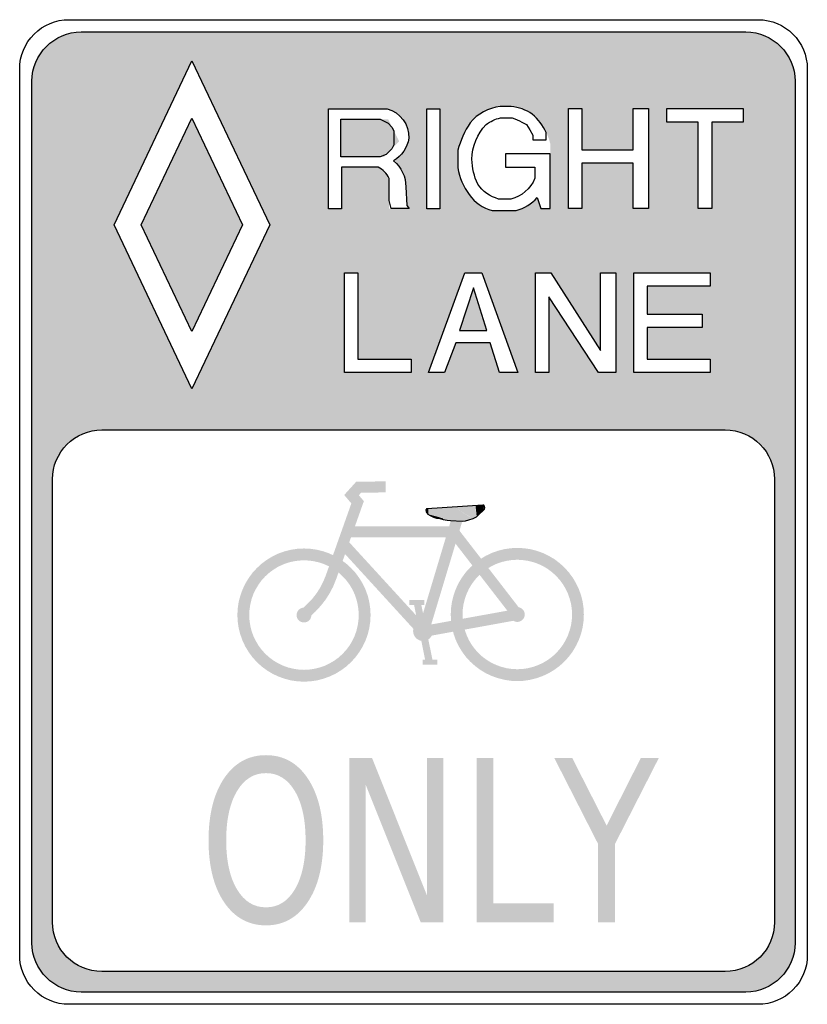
# Model space of a CAD drawing. Header units: inches. Extents: x -0.5 to 0.5, y -0.63 to 0.62.
import ezdxf

# ---------------------------------------------------------------- set-up
doc = ezdxf.new("R2010")
doc.units = ezdxf.units.IN
doc.header["$MEASUREMENT"] = 0

msp = doc.modelspace()

# ---------------------------------------------------------------- hatches: boundary and pattern name
h = msp.add_hatch(color=7)
edge = h.paths.add_edge_path()
edge.add_spline(control_points=[(0.4844, 0.5469), (0.4844, 0.5814), (0.4564, 0.6094), (0.4219, 0.6094)], knot_values=[0, 0, 0, 0, 1, 1, 1, 1], degree=3, periodic=0)
edge.add_line((0.4219, 0.6094), (-0.4219, 0.6094))
edge.add_spline(control_points=[(-0.4219, 0.6094), (-0.4564, 0.6094), (-0.4844, 0.5814), (-0.4844, 0.5469)], knot_values=[0, 0, 0, 0, 1, 1, 1, 1], degree=3, periodic=0)
edge.add_line((-0.4844, 0.5469), (-0.4844, -0.5469))
edge.add_spline(control_points=[(-0.4844, -0.5469), (-0.4844, -0.5814), (-0.4564, -0.6094), (-0.4219, -0.6094)], knot_values=[0, 0, 0, 0, 1, 1, 1, 1], degree=3, periodic=0)
edge.add_line((-0.4219, -0.6094), (0.4219, -0.6094))
edge.add_spline(control_points=[(0.4219, -0.6094), (0.4564, -0.6094), (0.4844, -0.5814), (0.4844, -0.5469)], knot_values=[0, 0, 0, 0, 1, 1, 1, 1], degree=3, periodic=0)
edge.add_line((0.4844, -0.5469), (0.4844, 0.5469))
edge = h.paths.add_edge_path(flags=0)
edge.add_spline(control_points=[(0.3958, 0.1042), (0.4304, 0.1042), (0.4583, 0.0762), (0.4583, 0.0417)], knot_values=[0, 0, 0, 0, 1, 1, 1, 1], degree=3, periodic=0)
edge.add_line((0.4583, 0.0417), (0.4583, -0.5208))
edge.add_spline(control_points=[(0.4583, -0.5208), (0.4583, -0.5554), (0.4304, -0.5833), (0.3958, -0.5833)], knot_values=[0, 0, 0, 0, 1, 1, 1, 1], degree=3, periodic=0)
edge.add_line((0.3958, -0.5833), (-0.3958, -0.5833))
edge.add_spline(control_points=[(-0.3958, -0.5833), (-0.4304, -0.5833), (-0.4583, -0.5554), (-0.4583, -0.5208)], knot_values=[0, 0, 0, 0, 1, 1, 1, 1], degree=3, periodic=0)
edge.add_line((-0.4583, -0.5208), (-0.4583, 0.0417))
edge.add_spline(control_points=[(-0.4583, 0.0417), (-0.4583, 0.0582), (-0.4517, 0.0741), (-0.44, 0.0859), (-0.4283, 0.0976), (-0.4124, 0.1042), (-0.3958, 0.1042)], knot_values=[0, 0, 0, 0, 1, 1, 1, 2, 2, 2, 2], degree=3, periodic=0)
edge.add_line((-0.3958, 0.1042), (0.3958, 0.1042))
h.paths.add_polyline_path([(-0.1823, 0.3646), (-0.2813, 0.1562), (-0.3802, 0.3646), (-0.2813, 0.5729), (-0.1823, 0.3646)], flags=0)
edge = h.paths.add_edge_path(flags=0)
edge.add_line((0.1736, 0.3853), (0.1616, 0.3853))
edge.add_line((0.1616, 0.3853), (0.1572, 0.3992))
edge.add_spline(control_points=[(0.1572, 0.3992), (0.1501, 0.3911), (0.1407, 0.3854), (0.1303, 0.3828)], knot_values=[0, 0, 0, 0, 1, 1, 1, 1], degree=3, periodic=0)
edge.add_line((0.1303, 0.3828), (0.0999, 0.3828))
edge.add_spline(control_points=[(0.0999, 0.3828), (0.0881, 0.386), (0.0778, 0.3931), (0.0707, 0.4029)], knot_values=[0, 0, 0, 0, 1, 1, 1, 1], degree=3, periodic=0)
edge.add_spline(control_points=[(0.0707, 0.4029), (0.0631, 0.4129), (0.0582, 0.4246), (0.0563, 0.4369)], knot_values=[0, 0, 0, 0, 1, 1, 1, 1], degree=3, periodic=0)
edge.add_line((0.0563, 0.4369), (0.0563, 0.4593))
edge.add_spline(control_points=[(0.0563, 0.4593), (0.0595, 0.4716), (0.0648, 0.4834), (0.0718, 0.4941)], knot_values=[0, 0, 0, 0, 1, 1, 1, 1], degree=3, periodic=0)
edge.add_spline(control_points=[(0.0718, 0.4941), (0.0841, 0.5089), (0.1031, 0.5167), (0.1223, 0.5148)], knot_values=[0, 0, 0, 0, 1, 1, 1, 1], degree=3, periodic=0)
edge.add_spline(control_points=[(0.1223, 0.5148), (0.1325, 0.5142), (0.1423, 0.5108), (0.1508, 0.5051)], knot_values=[0, 0, 0, 0, 1, 1, 1, 1], degree=3, periodic=0)
edge.add_spline(control_points=[(0.1508, 0.5051), (0.1622, 0.4953), (0.1701, 0.4822), (0.1736, 0.4677)], knot_values=[0, 0, 0, 0, 1, 1, 1, 1], degree=3, periodic=0)
edge.add_line((0.1736, 0.4677), (0.1736, 0.3853))
edge = h.paths.add_edge_path(flags=0)
edge.add_line((-0.0054, 0.3853), (-0.031, 0.3853))
edge.add_line((-0.031, 0.3853), (-0.0309, 0.4235))
edge.add_spline(control_points=[(-0.0309, 0.4235), (-0.0338, 0.4297), (-0.0387, 0.4348), (-0.0448, 0.4379)], knot_values=[0, 0, 0, 0, 1, 1, 1, 1], degree=3, periodic=0)
edge.add_line((-0.0448, 0.4379), (-0.0913, 0.4379))
edge.add_line((-0.0913, 0.4379), (-0.0913, 0.385))
edge.add_line((-0.0913, 0.385), (-0.1081, 0.385))
edge.add_line((-0.1081, 0.385), (-0.1081, 0.5119))
edge.add_line((-0.1081, 0.5119), (-0.0336, 0.5119))
edge.add_spline(control_points=[(-0.0336, 0.5119), (-0.0167, 0.5075), (-0.0052, 0.4919), (-0.0059, 0.4745)], knot_values=[0, 0, 0, 0, 1, 1, 1, 1], degree=3, periodic=0)
edge.add_spline(control_points=[(-0.0059, 0.4745), (-0.0079, 0.4625), (-0.0149, 0.4521), (-0.0253, 0.4458)], knot_values=[0, 0, 0, 0, 1, 1, 1, 1], degree=3, periodic=0)
edge.add_spline(control_points=[(-0.0253, 0.4458), (-0.0154, 0.4377), (-0.0097, 0.4256), (-0.0097, 0.4128)], knot_values=[0, 0, 0, 0, 1, 1, 1, 1], degree=3, periodic=0)
edge.add_line((-0.0097, 0.4128), (-0.0085, 0.389))
edge.add_line((-0.0085, 0.389), (-0.0054, 0.3853))
h.paths.add_polyline_path([(0.2568, 0.1771), (0.2348, 0.1771), (0.1719, 0.2732), (0.1719, 0.1771), (0.155, 0.1771), (0.155, 0.3038), (0.1744, 0.3038), (0.2373, 0.2049), (0.2373, 0.3038), (0.2568, 0.3038), (0.2568, 0.1771)], flags=0)
h.paths.add_polyline_path([(0.1323, 0.1771), (0.1093, 0.1771), (0.0974, 0.2148), (0.0539, 0.2148), (0.0394, 0.1771), (0.0191, 0.1771), (0.0652, 0.3038), (0.0869, 0.3038), (0.1323, 0.1771)], flags=0)
h.paths.add_polyline_path([(0.3767, 0.194), (0.3767, 0.1771), (0.2797, 0.1771), (0.2797, 0.3038), (0.3767, 0.3038), (0.3767, 0.2869), (0.2966, 0.2869), (0.2966, 0.2513), (0.3666, 0.2513), (0.3666, 0.2343), (0.2966, 0.2343), (0.2966, 0.194), (0.3767, 0.194)], flags=0)
h.paths.add_polyline_path([(0.2985, 0.3852), (0.2791, 0.3852), (0.2791, 0.4427), (0.2137, 0.4427), (0.2137, 0.3852), (0.1966, 0.3852), (0.1966, 0.5123), (0.2137, 0.5123), (0.2137, 0.4598), (0.2791, 0.4598), (0.2791, 0.5123), (0.2985, 0.5123), (0.2985, 0.3852)], flags=0)
h.paths.add_polyline_path([(0.3786, 0.3852), (0.3616, 0.3852), (0.3616, 0.4951), (0.3217, 0.4951), (0.3217, 0.5121), (0.4185, 0.5121), (0.4185, 0.4951), (0.3786, 0.4951), (0.3786, 0.3852)], flags=0)
h.paths.add_polyline_path([(-0.003, 0.194), (-0.003, 0.1771), (-0.0878, 0.1771), (-0.0878, 0.3038), (-0.0705, 0.3038), (-0.0705, 0.194), (-0.003, 0.194)], flags=0)
h.paths.add_polyline_path([(0.0336, 0.385), (0.0169, 0.385), (0.0169, 0.5119), (0.0336, 0.5119), (0.0336, 0.385)], flags=0)
for points in [[(-0.2169, 0.3646), (-0.2813, 0.2291), (-0.3456, 0.3646), (-0.2813, 0.5001), (-0.2169, 0.3646)], [(-0.0923, 0.4511), (-0.0923, 0.4987), (-0.0323, 0.4987), (-0.0183, 0.4706), (-0.0373, 0.4511), (-0.0923, 0.4511)], [(0.0931, 0.2303), (0.0583, 0.2303), (0.076, 0.2846), (0.0931, 0.2303)], [(-0.0982, -0.0853), (-0.063, 0.0138), (-0.0694, 0.0213), (-0.0665, 0.0244), (-0.0354, 0.0249), (-0.0355, 0.0389), (-0.0728, 0.0384), (-0.088, 0.0216), (-0.0789, 0.0109), (-0.1114, -0.0807), (-0.0982, -0.0853)], [(0.0168, 0.0043), (0.0158, 0.0027), (0.016, 0.0001), (0.0189, 0.0044), (0.0168, 0.0043)], [(0.0189, 0.0044), (0.016, 0.0001), (0.0185, -0.0027), (0.0191, 0.0044), (0.0189, 0.0044)], [(0.0191, 0.0044), (0.0185, -0.0027), (0.0473, -0.0107), (0.0506, 0.0065), (0.0191, 0.0044)], [(0.0506, 0.0065), (0.0473, -0.0107), (0.0372, -0.0094), (0.0375, -0.0081), (0.0506, 0.0065)], [(0.0505, 0.0064), (0.0727, -0.0069), (0.0576, -0.0007), (0.0473, -0.0106), (0.0505, 0.0064)], [(0.0611, -0.0111), (0.0618, -0.0118), (0.0727, -0.0069), (0.0505, 0.0064), (0.0611, -0.0111)], [(0.0784, 0.0082), (0.0506, 0.0064), (0.0757, -0.0084), (0.0798, -0.0058), (0.0784, 0.0082)], [(0.0878, 0.0089), (0.0898, 0.0077), (0.0802, -0.0057), (0.0787, 0.0083), (0.0878, 0.0089)], [(0.0787, 0.0083), (0.0802, -0.0057), (0.0899, 0.0033), (0.0888, 0.0061), (0.0787, 0.0083)], [(0.09, 0.0035), (0.0904, 0.0055), (0.0898, 0.0077), (0.0878, 0.0089), (0.09, 0.0035)], [(0.0192, -0.1537), (0.0641, -0.0046), (0.0506, -0.0005), (0.0058, -0.1497), (0.0192, -0.1537)], [(0.0235, -0.0042), (0.0218, -0.0047), (0.0216, -0.0047), (0.0187, -0.0028), (0.0235, -0.0042)], [(0.0296, -0.0058), (0.0294, -0.0077), (0.0218, -0.0047), (0.0235, -0.0042), (0.0296, -0.0058)], [(0.0375, -0.0081), (0.0372, -0.0094), (0.0294, -0.0077), (0.0296, -0.0058), (0.0375, -0.0081)], [(0.0798, -0.0058), (0.0757, -0.0084), (0.0654, -0.0112), (0.0474, -0.0107), (0.0798, -0.0058)], [(0.0474, -0.0107), (0.0654, -0.0112), (0.0618, -0.0118), (0.0611, -0.0111), (0.0474, -0.0107)], [(-0.0842, -0.0321), (0.0506, -0.0321), (0.0506, -0.0181), (-0.0842, -0.0181), (-0.0842, -0.0321)], [(0.045, -0.0294), (0.1262, -0.1344), (0.1373, -0.1258), (0.0561, -0.0208), (0.045, -0.0294)], [(0.0177, -0.1469), (-0.0844, -0.0354), (-0.0947, -0.0449), (0.0073, -0.1564), (0.0177, -0.1469)], [(-0.0545, -0.1308), (-0.0549, -0.1226), (-0.0561, -0.1144), (-0.0581, -0.1063), (-0.0609, -0.0985), (-0.0645, -0.091), (-0.0688, -0.0839), (-0.0737, -0.0772), (-0.0793, -0.0711), (-0.0854, -0.0655), (-0.0921, -0.0606), (-0.0992, -0.0563), (-0.1067, -0.0527), (-0.1145, -0.0499), (-0.1225, -0.0479), (-0.1308, -0.0467), (-0.139, -0.0463), (-0.1473, -0.0467), (-0.1555, -0.0479), (-0.1636, -0.0499), (-0.1714, -0.0527), (-0.1789, -0.0563), (-0.186, -0.0606), (-0.1927, -0.0655), (-0.1988, -0.0711), (-0.2044, -0.0772), (-0.2093, -0.0839), (-0.2136, -0.091), (-0.2171, -0.0985), (-0.2199, -0.1063), (-0.222, -0.1144), (-0.2232, -0.1226), (-0.2236, -0.1308), (-0.2085, -0.1308), (-0.2082, -0.124), (-0.2072, -0.1173), (-0.2056, -0.1107), (-0.2033, -0.1042), (-0.2003, -0.0981), (-0.1968, -0.0922), (-0.1928, -0.0867), (-0.1882, -0.0817), (-0.1831, -0.0771), (-0.1777, -0.0731), (-0.1718, -0.0695), (-0.1656, -0.0666), (-0.1592, -0.0643), (-0.1526, -0.0627), (-0.1459, -0.0617), (-0.139, -0.0613), (-0.1322, -0.0617), (-0.1255, -0.0627), (-0.1189, -0.0643), (-0.1124, -0.0666), (-0.1063, -0.0695), (-0.1004, -0.0731), (-0.0949, -0.0771), (-0.0899, -0.0817), (-0.0853, -0.0867), (-0.0812, -0.0922), (-0.0777, -0.0981), (-0.0748, -0.1042), (-0.0725, -0.1107), (-0.0709, -0.1173), (-0.0699, -0.124), (-0.0695, -0.1308), (-0.0545, -0.1308)], [(0.2163, -0.1301), (0.2159, -0.1218), (0.2147, -0.1136), (0.2127, -0.1056), (0.2099, -0.0978), (0.2063, -0.0903), (0.2021, -0.0832), (0.1971, -0.0765), (0.1916, -0.0704), (0.1854, -0.0648), (0.1788, -0.0598), (0.1716, -0.0556), (0.1641, -0.052), (0.1563, -0.0492), (0.1483, -0.0472), (0.1401, -0.046), (0.1318, -0.0456), (0.1235, -0.046), (0.1153, -0.0472), (0.1073, -0.0492), (0.0994, -0.052), (0.0919, -0.0556), (0.0848, -0.0598), (0.0782, -0.0648), (0.072, -0.0704), (0.0664, -0.0765), (0.0615, -0.0832), (0.0572, -0.0903), (0.0537, -0.0978), (0.0509, -0.1056), (0.0489, -0.1136), (0.0477, -0.1218), (0.0473, -0.1301), (0.0623, -0.1301), (0.0626, -0.1233), (0.0636, -0.1166), (0.0653, -0.11), (0.0676, -0.1035), (0.0705, -0.0974), (0.074, -0.0915), (0.0781, -0.086), (0.0826, -0.081), (0.0877, -0.0764), (0.0932, -0.0723), (0.099, -0.0688), (0.1052, -0.0659), (0.1116, -0.0636), (0.1182, -0.062), (0.125, -0.061), (0.1318, -0.0606), (0.1386, -0.061), (0.1454, -0.062), (0.152, -0.0636), (0.1584, -0.0659), (0.1646, -0.0688), (0.1704, -0.0723), (0.1759, -0.0764), (0.1809, -0.081), (0.1855, -0.086), (0.1896, -0.0915), (0.1931, -0.0974), (0.196, -0.1035), (0.1983, -0.11), (0.2, -0.1166), (0.201, -0.1233), (0.2013, -0.1301), (0.2163, -0.1301)], [(-0.1239, -0.1258), (-0.1174, -0.1187), (-0.1115, -0.1111), (-0.1063, -0.1029), (-0.1018, -0.0943), (-0.0982, -0.0853), (-0.1114, -0.0807), (-0.1146, -0.0884), (-0.1184, -0.0959), (-0.1229, -0.103), (-0.1281, -0.1097), (-0.1338, -0.1158), (-0.1239, -0.1258)], [(-0.0054, -0.1181), (0.0138, -0.1181), (0.0138, -0.1119), (-0.0054, -0.1119), (-0.0054, -0.1181)], [(-0.1296, -0.1308), (-0.1297, -0.1299), (-0.1298, -0.129), (-0.1301, -0.1281), (-0.1304, -0.1272), (-0.1308, -0.1264), (-0.1312, -0.1256), (-0.1318, -0.1249), (-0.1324, -0.1242), (-0.1331, -0.1236), (-0.1338, -0.123), (-0.1346, -0.1226), (-0.1354, -0.1222), (-0.1363, -0.1219), (-0.1372, -0.1216), (-0.1381, -0.1215), (-0.139, -0.1215), (-0.14, -0.1215), (-0.1409, -0.1216), (-0.1418, -0.1219), (-0.1426, -0.1222), (-0.1435, -0.1226), (-0.1443, -0.123), (-0.145, -0.1236), (-0.1457, -0.1242), (-0.1463, -0.1249), (-0.1469, -0.1256), (-0.1473, -0.1264), (-0.1477, -0.1272), (-0.148, -0.1281), (-0.1483, -0.129), (-0.1484, -0.1299), (-0.1484, -0.1308), (-0.139, -0.1308), (-0.1296, -0.1308)], [(-0.1341, -0.1358), (-0.1239, -0.1258), (-0.1338, -0.1158), (-0.144, -0.1258), (-0.1341, -0.1358)], [(0.0003, -0.1159), (0.0156, -0.1916), (0.0245, -0.1898), (0.0092, -0.1141), (0.0003, -0.1159)], [(0.1305, -0.1232), (0.0113, -0.1448), (0.0137, -0.1586), (0.133, -0.137), (0.1305, -0.1232)], [(0.1412, -0.1301), (0.1411, -0.1292), (0.141, -0.1283), (0.1408, -0.1274), (0.1405, -0.1265), (0.1401, -0.1257), (0.1396, -0.1249), (0.1391, -0.1242), (0.1384, -0.1235), (0.1377, -0.1229), (0.137, -0.1223), (0.1362, -0.1218), (0.1354, -0.1215), (0.1345, -0.1211), (0.1336, -0.1209), (0.1327, -0.1208), (0.1318, -0.1207), (0.1309, -0.1208), (0.13, -0.1209), (0.1291, -0.1211), (0.1282, -0.1215), (0.1274, -0.1218), (0.1266, -0.1223), (0.1258, -0.1229), (0.1251, -0.1235), (0.1245, -0.1242), (0.124, -0.1249), (0.1235, -0.1257), (0.1231, -0.1265), (0.1228, -0.1274), (0.1226, -0.1283), (0.1224, -0.1292), (0.1224, -0.1301), (0.1318, -0.1301), (0.1412, -0.1301)], [(-0.2236, -0.1308), (-0.2232, -0.1391), (-0.222, -0.1473), (-0.2199, -0.1554), (-0.2171, -0.1632), (-0.2136, -0.1707), (-0.2093, -0.1778), (-0.2044, -0.1845), (-0.1988, -0.1906), (-0.1927, -0.1962), (-0.186, -0.2011), (-0.1789, -0.2054), (-0.1714, -0.2089), (-0.1636, -0.2117), (-0.1555, -0.2138), (-0.1473, -0.215), (-0.139, -0.2154), (-0.1308, -0.215), (-0.1225, -0.2138), (-0.1145, -0.2117), (-0.1067, -0.2089), (-0.0992, -0.2054), (-0.0921, -0.2011), (-0.0854, -0.1962), (-0.0793, -0.1906), (-0.0737, -0.1845), (-0.0688, -0.1778), (-0.0645, -0.1707), (-0.0609, -0.1632), (-0.0581, -0.1554), (-0.0561, -0.1473), (-0.0549, -0.1391), (-0.0545, -0.1308), (-0.0695, -0.1308), (-0.0699, -0.1377), (-0.0709, -0.1444), (-0.0725, -0.151), (-0.0748, -0.1574), (-0.0777, -0.1636), (-0.0812, -0.1695), (-0.0853, -0.1749), (-0.0899, -0.18), (-0.0949, -0.1846), (-0.1004, -0.1886), (-0.1063, -0.1921), (-0.1124, -0.1951), (-0.1189, -0.1974), (-0.1255, -0.199), (-0.1322, -0.2), (-0.139, -0.2004), (-0.1459, -0.2), (-0.1526, -0.199), (-0.1592, -0.1974), (-0.1656, -0.1951), (-0.1718, -0.1921), (-0.1777, -0.1886), (-0.1831, -0.1846), (-0.1882, -0.18), (-0.1928, -0.1749), (-0.1968, -0.1695), (-0.2003, -0.1636), (-0.2033, -0.1574), (-0.2056, -0.151), (-0.2072, -0.1444), (-0.2082, -0.1377), (-0.2085, -0.1308), (-0.2236, -0.1308)], [(-0.1484, -0.1308), (-0.1484, -0.1318), (-0.1483, -0.1327), (-0.148, -0.1336), (-0.1477, -0.1344), (-0.1473, -0.1353), (-0.1469, -0.1361), (-0.1463, -0.1368), (-0.1457, -0.1375), (-0.145, -0.1381), (-0.1443, -0.1387), (-0.1435, -0.1391), (-0.1426, -0.1395), (-0.1418, -0.1398), (-0.1409, -0.1401), (-0.14, -0.1402), (-0.139, -0.1402), (-0.1381, -0.1402), (-0.1372, -0.1401), (-0.1363, -0.1398), (-0.1354, -0.1395), (-0.1346, -0.1391), (-0.1338, -0.1387), (-0.1331, -0.1381), (-0.1324, -0.1375), (-0.1318, -0.1368), (-0.1312, -0.1361), (-0.1308, -0.1353), (-0.1304, -0.1344), (-0.1301, -0.1336), (-0.1298, -0.1327), (-0.1297, -0.1318), (-0.1296, -0.1308), (-0.139, -0.1308), (-0.1484, -0.1308)], [(0.0473, -0.1301), (0.0477, -0.1384), (0.0489, -0.1466), (0.0509, -0.1547), (0.0537, -0.1625), (0.0572, -0.17), (0.0615, -0.1771), (0.0664, -0.1838), (0.072, -0.1899), (0.0782, -0.1955), (0.0848, -0.2004), (0.0919, -0.2047), (0.0994, -0.2082), (0.1073, -0.211), (0.1153, -0.213), (0.1235, -0.2143), (0.1318, -0.2147), (0.1401, -0.2143), (0.1483, -0.213), (0.1563, -0.211), (0.1641, -0.2082), (0.1716, -0.2047), (0.1788, -0.2004), (0.1854, -0.1955), (0.1916, -0.1899), (0.1971, -0.1838), (0.2021, -0.1771), (0.2063, -0.17), (0.2099, -0.1625), (0.2127, -0.1547), (0.2147, -0.1466), (0.2159, -0.1384), (0.2163, -0.1301), (0.2013, -0.1301), (0.201, -0.1369), (0.2, -0.1437), (0.1983, -0.1503), (0.196, -0.1567), (0.1931, -0.1629), (0.1896, -0.1687), (0.1855, -0.1742), (0.1809, -0.1793), (0.1759, -0.1839), (0.1704, -0.1879), (0.1646, -0.1914), (0.1584, -0.1943), (0.152, -0.1966), (0.1454, -0.1983), (0.1386, -0.1993), (0.1318, -0.1996), (0.125, -0.1993), (0.1182, -0.1983), (0.1116, -0.1966), (0.1052, -0.1943), (0.099, -0.1914), (0.0932, -0.1879), (0.0877, -0.1839), (0.0826, -0.1793), (0.0781, -0.1742), (0.074, -0.1687), (0.0705, -0.1629), (0.0676, -0.1567), (0.0653, -0.1503), (0.0636, -0.1437), (0.0626, -0.1369), (0.0623, -0.1301), (0.0473, -0.1301)], [(0.1224, -0.1301), (0.1224, -0.1311), (0.1226, -0.132), (0.1228, -0.1329), (0.1231, -0.1337), (0.1235, -0.1346), (0.124, -0.1353), (0.1245, -0.1361), (0.1251, -0.1368), (0.1258, -0.1374), (0.1266, -0.1379), (0.1274, -0.1384), (0.1282, -0.1388), (0.1291, -0.1391), (0.13, -0.1393), (0.1309, -0.1395), (0.1318, -0.1395), (0.1327, -0.1395), (0.1336, -0.1393), (0.1345, -0.1391), (0.1354, -0.1388), (0.1362, -0.1384), (0.137, -0.1379), (0.1377, -0.1374), (0.1384, -0.1368), (0.1391, -0.1361), (0.1396, -0.1353), (0.1401, -0.1346), (0.1405, -0.1337), (0.1408, -0.1329), (0.141, -0.132), (0.1411, -0.1311), (0.1412, -0.1301), (0.1318, -0.1301), (0.1224, -0.1301)], [(0.0246, -0.1512), (0.0245, -0.15), (0.0244, -0.1488), (0.0241, -0.1476), (0.0236, -0.1464), (0.0231, -0.1453), (0.0225, -0.1442), (0.0217, -0.1433), (0.0209, -0.1423), (0.02, -0.1415), (0.019, -0.1408), (0.018, -0.1402), (0.0169, -0.1396), (0.0157, -0.1392), (0.0145, -0.1389), (0.0133, -0.1387), (0.0121, -0.1387), (0.0108, -0.1387), (0.0096, -0.1389), (0.0084, -0.1392), (0.0073, -0.1396), (0.0062, -0.1402), (0.0051, -0.1408), (0.0041, -0.1415), (0.0032, -0.1423), (0.0024, -0.1433), (0.0017, -0.1442), (0.001, -0.1453), (0.0005, -0.1464), (0.0001, -0.1476), (-0.0002, -0.1488), (-0.0004, -0.15), (-0.0005, -0.1512), (0.0121, -0.1512), (0.0246, -0.1512)], [(-0.0005, -0.1512), (-0.0004, -0.1524), (-0.0002, -0.1536), (0.0001, -0.1548), (0.0005, -0.156), (0.001, -0.1571), (0.0017, -0.1582), (0.0024, -0.1591), (0.0032, -0.1601), (0.0041, -0.1609), (0.0051, -0.1616), (0.0062, -0.1622), (0.0073, -0.1628), (0.0084, -0.1632), (0.0096, -0.1635), (0.0108, -0.1637), (0.0121, -0.1637), (0.0133, -0.1637), (0.0145, -0.1635), (0.0157, -0.1632), (0.0169, -0.1628), (0.018, -0.1622), (0.019, -0.1616), (0.02, -0.1609), (0.0209, -0.1601), (0.0217, -0.1591), (0.0225, -0.1582), (0.0231, -0.1571), (0.0236, -0.156), (0.0241, -0.1548), (0.0244, -0.1536), (0.0245, -0.1524), (0.0246, -0.1512), (0.0121, -0.1512), (-0.0005, -0.1512)], [(0.0117, -0.1938), (0.0304, -0.1938), (0.0304, -0.1876), (0.0117, -0.1876), (0.0117, -0.1938)], [(-0.0813, -0.3124), (-0.0526, -0.3124), (0.0171, -0.4867), (0.0171, -0.3124), (0.0378, -0.3124), (0.0378, -0.5208), (0.0091, -0.5208), (-0.0606, -0.3465), (-0.0606, -0.5208), (-0.0813, -0.5208), (-0.0813, -0.3124)], [(0.0801, -0.3124), (0.1014, -0.3124), (0.1014, -0.497), (0.178, -0.497), (0.178, -0.5208), (0.0801, -0.5208), (0.0801, -0.3124)], [(0.1788, -0.3124), (0.2016, -0.3124), (0.2452, -0.3981), (0.2886, -0.3124), (0.3114, -0.3124), (0.2558, -0.4215), (0.2558, -0.5208), (0.2344, -0.5208), (0.2344, -0.4215), (0.1788, -0.3124)]]:
    msp.add_hatch(color=7).paths.add_polyline_path(points)
h = msp.add_hatch(color=7)
edge = h.paths.add_edge_path()
edge.add_spline(control_points=[(-0.1873, -0.3087), (-0.1652, -0.3087), (-0.1476, -0.3184), (-0.1344, -0.338), (-0.1212, -0.3576), (-0.1146, -0.3839), (-0.1146, -0.4168), (-0.1146, -0.4496), (-0.1212, -0.4758), (-0.1344, -0.4954), (-0.1476, -0.515), (-0.1652, -0.5248), (-0.1873, -0.5248), (-0.2094, -0.5248), (-0.2271, -0.515), (-0.2404, -0.4955), (-0.2536, -0.476), (-0.2602, -0.4497), (-0.2602, -0.4168), (-0.2602, -0.3839), (-0.2536, -0.3576), (-0.2404, -0.338), (-0.2271, -0.3184), (-0.2094, -0.3087), (-0.1873, -0.3087)], knot_values=[0, 0, 0, 0, 1, 1, 1, 2, 2, 2, 3, 3, 3, 4, 4, 4, 5, 5, 5, 6, 6, 6, 7, 7, 7, 8, 8, 8, 8], degree=3, periodic=0)
edge = h.paths.add_edge_path(flags=0)
edge.add_spline(control_points=[(-0.1873, -0.3315), (-0.2028, -0.3315), (-0.215, -0.3392), (-0.2241, -0.3544), (-0.2332, -0.3697), (-0.2378, -0.3905), (-0.2378, -0.4168), (-0.2378, -0.443), (-0.2332, -0.4638), (-0.2241, -0.479), (-0.215, -0.4943), (-0.2028, -0.5019), (-0.1873, -0.5019), (-0.1719, -0.5019), (-0.1596, -0.4943), (-0.1506, -0.479), (-0.1416, -0.4638), (-0.137, -0.443), (-0.137, -0.4168), (-0.137, -0.3905), (-0.1416, -0.3697), (-0.1506, -0.3544), (-0.1596, -0.3392), (-0.1719, -0.3315), (-0.1873, -0.3315)], knot_values=[0, 0, 0, 0, 1, 1, 1, 2, 2, 2, 3, 3, 3, 4, 4, 4, 5, 5, 5, 6, 6, 6, 7, 7, 7, 8, 8, 8, 8], degree=3, periodic=0)

# ---------------------------------------------------------------- linework, layer by layer
at = {"color": 7}
for p, q in [((0.0168, 0.0044), (0.0158, 0.0028)), ((0.0158, 0.0028), (0.0159, 0.0002)), ((0.0159, 0.0002), (0.0184, -0.0028)), ((0.0168, 0.0044), (0.0881, 0.0091)), ((0.084, -0.0025), (0.0876, 0.001)), ((0.0876, 0.001), (0.0902, 0.0036)), ((0.0899, 0.0077), (0.0881, 0.0091)), ((0.0905, 0.0055), (0.0899, 0.0077)), ((0.0902, 0.0036), (0.0905, 0.0055)), ((0.0184, -0.0028), (0.0211, -0.0044)), ((0.0211, -0.0044), (0.0253, -0.0064)), ((0.0253, -0.0064), (0.0292, -0.0077)), ((0.0292, -0.0077), (0.0333, -0.0084)), ((0.0333, -0.0084), (0.0377, -0.0095)), ((0.0377, -0.0095), (0.0428, -0.0103)), ((0.0428, -0.0103), (0.0469, -0.0107)), ((0.0469, -0.0107), (0.0619, -0.0116)), ((0.0619, -0.0116), (0.0661, -0.0111)), ((0.0661, -0.0111), (0.0702, -0.0101)), ((0.0702, -0.0101), (0.0758, -0.0084)), ((0.0758, -0.0084), (0.08, -0.006)), ((0.08, -0.006), (0.084, -0.0025))]:
    msp.add_line(p, q, dxfattribs=at)
for points in [[(-0.4375, 0.625), (0.4375, 0.625)], [(-0.4219, 0.6094), (0.4219, 0.6094)], [(-0.5, -0.5625), (-0.5, 0.5625)], [(0.5, 0.5625), (0.5, -0.5625)], [(-0.4844, -0.5469), (-0.4844, 0.5469)], [(0.4844, 0.5469), (0.4844, -0.5469)], [(0.1239, 0.5147), (0.1099, 0.5147)], [(-0.0913, 0.4379), (-0.0913, 0.385), (-0.1081, 0.385), (-0.1081, 0.5119), (-0.0336, 0.5119)], [(0.1104, 0.5002), (0.1254, 0.5002)], [(0.1377, 0.495), (0.1434, 0.4918), (0.1479, 0.4853), (0.1516, 0.4785)], [(0.1516, 0.4785), (0.1516, 0.4725), (0.1686, 0.4725), (0.1686, 0.4818)], [(0.0563, 0.4593), (0.0563, 0.4369)], [(0.1572, 0.3992), (0.1616, 0.3853), (0.1736, 0.3853), (0.1736, 0.4546), (0.1167, 0.4546), (0.1167, 0.4376), (0.1541, 0.4376), (0.1541, 0.4236)], [(-0.0448, 0.4379), (-0.0913, 0.4379)], [(-0.0097, 0.4128), (-0.0085, 0.389), (-0.0054, 0.3853), (-0.0282, 0.3853), (-0.031, 0.3955), (-0.0309, 0.4235)], [(0.1234, 0.3973), (0.1079, 0.3973)], [(0.0999, 0.3828), (0.1303, 0.3828)], [(-0.3958, 0.1042), (0.3958, 0.1042)], [(-0.4583, -0.5208), (-0.4583, 0.0417)], [(0.4583, 0.0417), (0.4583, -0.5208)], [(0.3958, -0.5833), (-0.3958, -0.5833)], [(0.4219, -0.6094), (-0.4219, -0.6094)], [(0.4375, -0.625), (-0.4375, -0.625)]]:
    msp.add_lwpolyline(points, dxfattribs=at)
for points in [[(-0.2813, 0.5729), (-0.1823, 0.3646), (-0.2813, 0.1562), (-0.3802, 0.3646), (-0.2813, 0.5729)], [(-0.2813, 0.5001), (-0.2169, 0.3646), (-0.2813, 0.2291), (-0.3456, 0.3646), (-0.2813, 0.5001)], [(0.0169, 0.5119), (0.0336, 0.5119), (0.0336, 0.385), (0.0169, 0.385), (0.0169, 0.5119)], [(0.2791, 0.4427), (0.2137, 0.4427), (0.2137, 0.3852), (0.1966, 0.3852), (0.1966, 0.5123), (0.2137, 0.5123), (0.2137, 0.4598), (0.2791, 0.4598), (0.2791, 0.5123), (0.2985, 0.5123), (0.2985, 0.3852), (0.2791, 0.3852), (0.2791, 0.4427)], [(0.3217, 0.5121), (0.4185, 0.5121), (0.4185, 0.4951), (0.3786, 0.4951), (0.3786, 0.3852), (0.3616, 0.3852), (0.3616, 0.4951), (0.3217, 0.4951), (0.3217, 0.5121)], [(-0.0423, 0.4511), (-0.0923, 0.4511), (-0.0923, 0.4987), (-0.0423, 0.4987), (-0.0323, 0.4936), (-0.0273, 0.4886), (-0.0249, 0.4838), (-0.0249, 0.4662), (-0.0275, 0.4612), (-0.0347, 0.4537), (-0.0423, 0.4511)], [(-0.0878, 0.3038), (-0.0705, 0.3038), (-0.0705, 0.194), (-0.003, 0.194), (-0.003, 0.1771), (-0.0878, 0.1771), (-0.0878, 0.3038)], [(0.0394, 0.1771), (0.0191, 0.1771), (0.0652, 0.3038), (0.0869, 0.3038), (0.1323, 0.1771), (0.1093, 0.1771), (0.0974, 0.2148), (0.0539, 0.2148), (0.0394, 0.1771)], [(0.155, 0.3038), (0.1744, 0.3038), (0.2373, 0.2049), (0.2373, 0.3038), (0.2568, 0.3038), (0.2568, 0.1771), (0.2348, 0.1771), (0.1719, 0.2732), (0.1719, 0.1771), (0.155, 0.1771), (0.155, 0.3038)], [(0.2797, 0.3038), (0.3767, 0.3038), (0.3767, 0.2869), (0.2966, 0.2869), (0.2966, 0.2513), (0.3666, 0.2513), (0.3666, 0.2343), (0.2966, 0.2343), (0.2966, 0.194), (0.3767, 0.194), (0.3767, 0.1771), (0.2797, 0.1771), (0.2797, 0.3038)], [(0.0583, 0.2303), (0.0931, 0.2303), (0.076, 0.2846), (0.0583, 0.2303)]]:
    msp.add_lwpolyline(points, close=True, dxfattribs=at)
for points in [[(-0.5, 0.5625), (-0.5, 0.5791), (-0.4934, 0.595), (-0.4817, 0.6067), (-0.47, 0.6184), (-0.4541, 0.625), (-0.4375, 0.625)], [(-0.4583, 0.0417), (-0.4583, 0.0582), (-0.4517, 0.0741), (-0.44, 0.0859), (-0.4283, 0.0976), (-0.4124, 0.1042), (-0.3958, 0.1042)], [(-0.4375, -0.625), (-0.4541, -0.625), (-0.47, -0.6184), (-0.4817, -0.6067), (-0.4934, -0.595), (-0.5, -0.5791), (-0.5, -0.5625)], [(0.5, -0.5625), (0.5, -0.5791), (0.4934, -0.595), (0.4817, -0.6067), (0.47, -0.6184), (0.4541, -0.625), (0.4375, -0.625)]]:
    msp.add_open_spline(points, degree=3, knots=[0, 0, 0, 0, 1, 1, 1, 2, 2, 2, 2], dxfattribs=at)
for points in [[(0.4375, 0.625), (0.472, 0.625), (0.5, 0.597), (0.5, 0.5625)], [(-0.4844, 0.5469), (-0.4844, 0.5814), (-0.4564, 0.6094), (-0.4219, 0.6094)], [(0.4219, 0.6094), (0.4564, 0.6094), (0.4844, 0.5814), (0.4844, 0.5469)], [(0.1099, 0.5147), (0.095, 0.513), (0.0814, 0.5056), (0.0718, 0.4941)], [(0.1508, 0.5051), (0.1428, 0.5105), (0.1335, 0.5139), (0.1239, 0.5147)], [(-0.0336, 0.5119), (-0.0167, 0.5075), (-0.0052, 0.4919), (-0.0059, 0.4745)], [(0.0921, 0.4918), (0.0975, 0.496), (0.1037, 0.4989), (0.1104, 0.5002)], [(0.1254, 0.5002), (0.1297, 0.4991), (0.1339, 0.4973), (0.1377, 0.495)], [(0.1686, 0.4818), (0.1644, 0.4907), (0.1583, 0.4986), (0.1508, 0.5051)], [(0.0718, 0.4941), (0.0648, 0.4834), (0.0595, 0.4716), (0.0563, 0.4593)], [(0.0742, 0.4478), (0.0744, 0.4642), (0.0808, 0.4799), (0.0921, 0.4918)], [(-0.0059, 0.4745), (-0.0079, 0.4625), (-0.0149, 0.4521), (-0.0253, 0.4458)], [(-0.0309, 0.4235), (-0.0338, 0.4297), (-0.0387, 0.4348), (-0.0448, 0.4379)], [(-0.0253, 0.4458), (-0.0154, 0.4377), (-0.0097, 0.4256), (-0.0097, 0.4128)], [(0.0815, 0.4162), (0.077, 0.4261), (0.0745, 0.4369), (0.0742, 0.4478)], [(0.0563, 0.4369), (0.0582, 0.4246), (0.0631, 0.4129), (0.0707, 0.4029)], [(0.1079, 0.3973), (0.0973, 0.4005), (0.088, 0.4071), (0.0815, 0.4162)], [(0.1541, 0.4236), (0.1487, 0.4105), (0.1373, 0.4007), (0.1234, 0.3973)], [(0.0707, 0.4029), (0.0778, 0.3931), (0.0881, 0.386), (0.0999, 0.3828)], [(0.1303, 0.3828), (0.1407, 0.3854), (0.1501, 0.3911), (0.1572, 0.3992)], [(0.3958, 0.1042), (0.4304, 0.1042), (0.4583, 0.0762), (0.4583, 0.0417)], [(-0.3958, -0.5833), (-0.4304, -0.5833), (-0.4583, -0.5554), (-0.4583, -0.5208)], [(0.4583, -0.5208), (0.4583, -0.5554), (0.4304, -0.5833), (0.3958, -0.5833)], [(-0.4219, -0.6094), (-0.4564, -0.6094), (-0.4844, -0.5814), (-0.4844, -0.5469)], [(0.4844, -0.5469), (0.4844, -0.5814), (0.4564, -0.6094), (0.4219, -0.6094)]]:
    msp.add_open_spline(points, degree=3, dxfattribs=at)

doc.saveas('drawing.dxf')
